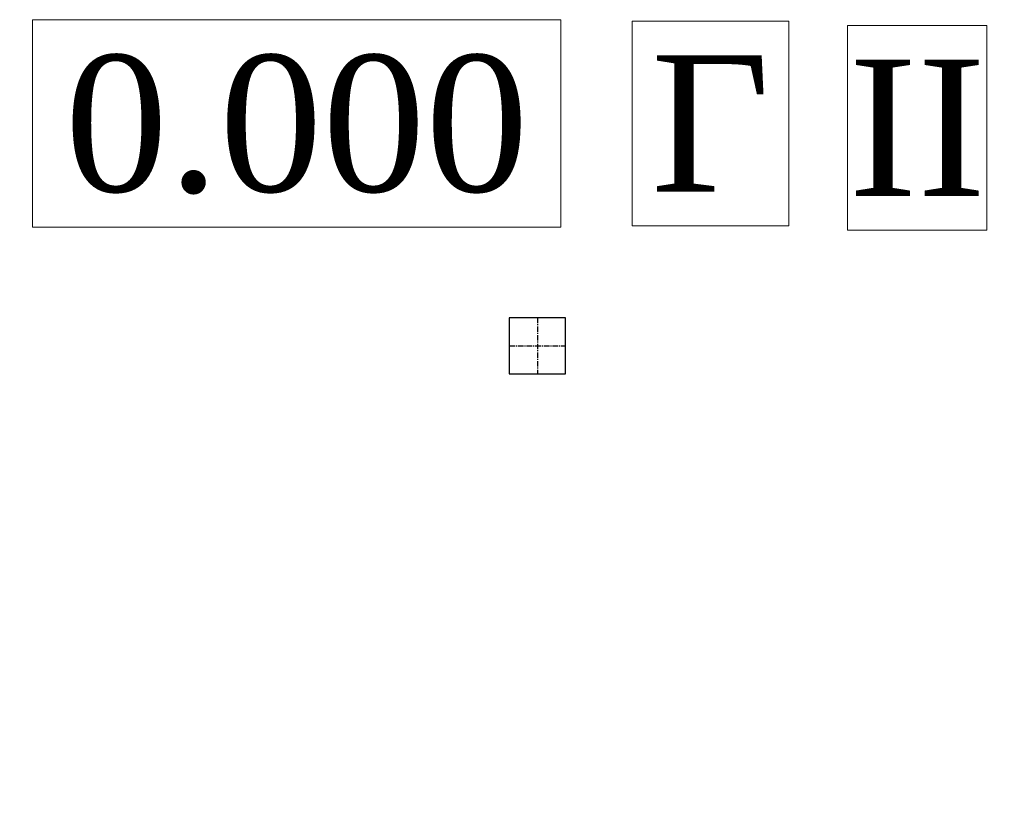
# Model space of a CAD drawing. Header units: millimetres. Extents: x 196 to 1773810, y -221320 to 153872.
# Tile 237 of 256: x 1200526 to 1203412, y -204331 to -202003. Entities that reach past the tile are written whole.
import ezdxf
from ezdxf.enums import TextEntityAlignment as Align

# ---------------------------------------------------------------- set-up
doc = ezdxf.new("R2010")
doc.units = ezdxf.units.MM
doc.linetypes.add('CENTER', pattern=[50.8, 31.75, -6.35, 6.35, -6.35])
doc.layers.add('Эл.линия силовых сетей', color=1, linetype='Continuous', lineweight=50)
doc.styles.add('TIMES NEW', font='times.ttf')
doc.styles.add('Times New Roman', font='times.ttf')

msp = doc.modelspace()

# ---------------------------------------------------------------- linework, layer by layer
at = {"color": 7, "linetype": 'CENTER', "lineweight": 25, "ltscale": 0.5}
for p, q in [((1202043.3, -202877.3), (1202043.3, -203041.7)), ((1201961.1, -202959.5), (1202125.5, -202959.5))]:
    msp.add_line(p, q, dxfattribs=at)
at = {"color": 0, "lineweight": 0, "ltscale": 10}
for points in [[(1200563.3, -202003.3), (1202111.8, -202003.3), (1202111.8, -202611.7), (1200563.3, -202611.7), (1200563.3, -202003.3)], [(1202321.7, -202007.4), (1202780.4, -202007.4), (1202780.4, -202607.4), (1202321.7, -202607.4), (1202321.7, -202007.4)], [(1202952.7, -202020.2), (1203360.9, -202020.2), (1203360.9, -202620.2), (1202952.7, -202620.2), (1202952.7, -202020.2)]]:
    msp.add_lwpolyline(points, dxfattribs=at)
at = {"color": 252, "lineweight": 30, "ltscale": 10}
msp.add_lwpolyline([(1201961.1, -203041.7), (1202125.5, -203041.7), (1202125.5, -202877.3), (1201961.1, -202877.3), (1201961.1, -203041.7)], dxfattribs=at)

# ---------------------------------------------------------------- texts
at = {"color": 0, "lineweight": 0, "ltscale": 10, "style": 'TIMES NEW'}
for s, p in [('0.000', (1201337.5, -202307.5)), ('Г', (1202551, -202307.4)), ('II', (1203156.8, -202320.2))]:
    msp.add_text(s, height=400, dxfattribs=at).set_placement(p, align=Align.MIDDLE_CENTER)

# ---------------------------------------------------------------- next in the draw order: texts
at = {"layer": 'Эл.линия силовых сетей', "color": 1, "lineweight": 20, "ltscale": 200, "insert": (1141695.2, -202736.7, 0.4), "char_height": 300, "attachment_point": 1, "rotation": 359.8977, "style": 'Times New Roman', "bg_fill": 3, "box_fill_scale": 1, "bg_fill_color": 256, "bg_fill_transparency": 0}
msp.add_mtext_dynamic_manual_height_columns('\\pi16.00321;{\\L\\C0;5ДСП-36Вт-IP54\\P\\pi1335.61388;\\l2,6}', width=3198.337, gutter_width=1250, heights=[0], dxfattribs=at)

doc.saveas('drawing.dxf')
